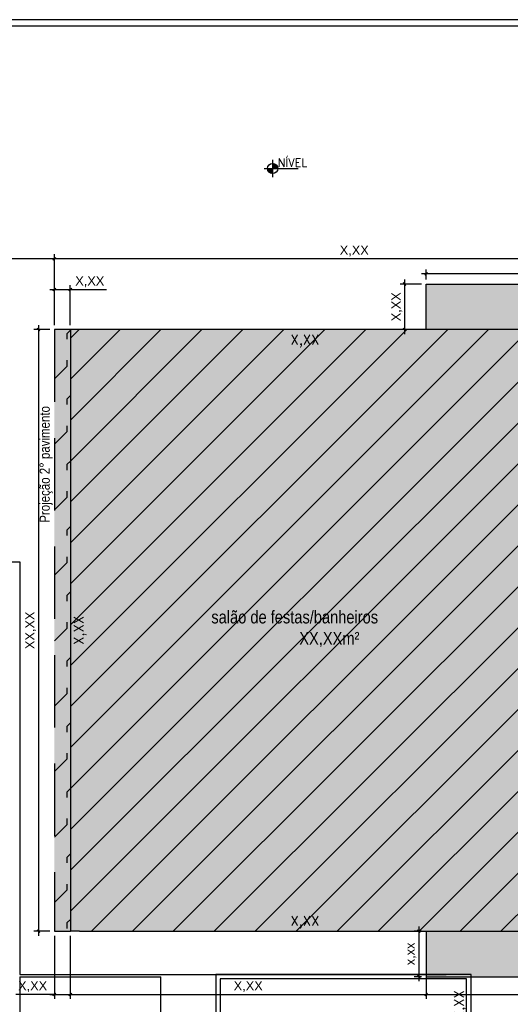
# Model space of a CAD drawing. Header units: millimetres. Extents: x -111 to 66, y -121 to 191.
# Tile 25 of 43: x -53 to -43, y 51 to 72. Entities that reach past the tile are written whole.
import ezdxf

# ---------------------------------------------------------------- set-up
doc = ezdxf.new("R2010")
doc.units = ezdxf.units.MM
doc.linetypes.add('HIDDEN2', pattern=[4.7625, 3.175, -1.5875])
for name, color, linetype in [('1', 1, 'Continuous'), ('_CONSTR_PRINC', 5, 'Continuous'), ('_COTAS_EXT', 1, 'Continuous'), ('AR-HTC', 10, 'Continuous'), ('Texto', 1, 'Continuous')]:
    doc.layers.add(name, color=color, linetype=linetype)
doc.styles.add('Arial', font='arial.ttf')
doc.styles.add('ROMANS', font='romans')
doc.styles.get("Standard").update_dxf_attribs({"font": 'txt.shx'})
doc.styles.add('Technic', font='techl___.ttf')
doc.dimstyles.new('_LINHA CHAMADA', dxfattribs={"dimtxt": 0.2, "dimasz": 0.06, "dimexe": 0.1, "dimexo": 0.1, "dimgap": 0.05, "dimtad": 1, "dimzin": 1, "dimtxsty": 'Arial', "dimblk": 'OBLIQUE', "dimcen": 2.5, "dimdle": 0.1, "dimclrd": 256, "dimclre": 256, "dimclrt": 2, "dimadec": 0, "dimazin": 0, "dimtfac": 1, "dimtmove": 0, "dimatfit": 3, "dimfxl": 1, "dimarcsym": 0})
doc.dimstyles.new('SEM LINHA CHAMADA', dxfattribs={"dimtxt": 0.21, "dimasz": 0.06, "dimexe": 0.05, "dimexo": 0.05, "dimgap": 0.01, "dimtad": 1, "dimzin": 1, "dimtxsty": 'Standard', "dimblk": 'OBLIQUE', "dimcen": 2.5, "dimdle": 0.05, "dimse1": 1, "dimse2": 1, "dimsd1": 1, "dimsd2": 1, "dimclrd": 256, "dimclre": 256, "dimclrt": 2, "dimadec": 0, "dimazin": 0, "dimtfac": 1, "dimtmove": 0, "dimatfit": 3, "dimfxl": 1, "dimarcsym": 0})

# ---------------------------------------------------------------- blocks, each defined once
blk = doc.blocks.new('*D93')
at = {"layer": 'Defpoints', "color": 0}
for p in [(-53.476, 51.39), (-53.436, 42.39), (-53.103, 42.39)]:
    blk.add_point(p, dxfattribs=at)
at = {"layer": '_COTAS_EXT', "color": 2, "insert": (-53.235, 48.34), "char_height": 0.21, "attachment_point": 5, "rotation": 90}
blk.add_mtext('9,00', dxfattribs=at)
blk = doc.blocks.new('_OBLIQUE')
at = {"color": 0, "linetype": 'ByBlock'}
blk.add_line((-0.5, -0.5), (0.5, 0.5), dxfattribs=at)
blk = doc.blocks.new('*D110')
at = {"layer": '_COTAS_EXT', "lineweight": -2}
for p, q in [((-59.716, 67.245), (-59.716, 67.245)), ((-52.716, 66.871), (-52.716, 67.245)), ((-52.616, 67.145), (-59.816, 67.145))]:
    blk.add_line(p, q, dxfattribs=at)
at = {"layer": 'Defpoints', "color": 0}
for p in [(-59.716, 67.145), (-59.716, 67.145), (-52.716, 66.771)]:
    blk.add_point(p, dxfattribs=at)
at = {"layer": '_COTAS_EXT', "lineweight": -2, "xscale": 0.06, "yscale": 0.06, "zscale": 0.06, "rotation": 180}
blk.add_blockref('_OBLIQUE', (-59.716, 67.145), dxfattribs=at)
at = {"layer": '_COTAS_EXT', "lineweight": -2, "xscale": 0.06, "yscale": 0.06, "zscale": 0.06}
blk.add_blockref('_OBLIQUE', (-52.716, 67.145), dxfattribs=at)
at = {"layer": '_COTAS_EXT', "color": 2, "insert": (-56.216, 67.315), "char_height": 0.2, "attachment_point": 5, "style": 'Arial'}
blk.add_mtext('X,XX', dxfattribs=at)
blk = doc.blocks.new('*D111')
at = {"layer": '_COTAS_EXT', "lineweight": -2}
for p, q in [((-44.666, 52.39), (-44.828, 52.39)), ((-44.728, 52.49), (-44.728, 51.29)), ((-44.666, 51.39), (-44.828, 51.39))]:
    blk.add_line(p, q, dxfattribs=at)
at = {"layer": 'Defpoints', "color": 0}
for p in [(-44.566, 52.39), (-44.728, 51.39), (-44.566, 51.39)]:
    blk.add_point(p, dxfattribs=at)
at = {"layer": '_COTAS_EXT', "lineweight": -2, "xscale": 0.06, "yscale": 0.06, "zscale": 0.06}
for p, rotation in [((-44.728, 52.39), 90), ((-44.728, 51.39), 270)]:
    blk.add_blockref('_OBLIQUE', p, dxfattribs=dict(at, rotation=rotation))
at = {"layer": '_COTAS_EXT', "color": 2, "insert": (-44.898, 51.89), "char_height": 0.2, "attachment_point": 5, "rotation": 90, "style": 'Arial'}
blk.add_mtext('x,xx', dxfattribs=at)
blk = doc.blocks.new('*D113')
at = {"layer": '_COTAS_EXT', "lineweight": -2}
for p, q in [((-44.666, 66.59), (-45.137, 66.59)), ((-45.037, 66.69), (-45.037, 65.49)), ((-44.666, 65.59), (-45.137, 65.59))]:
    blk.add_line(p, q, dxfattribs=at)
at = {"layer": 'Defpoints', "color": 0}
for p in [(-44.566, 66.59), (-45.037, 65.59), (-44.566, 65.59)]:
    blk.add_point(p, dxfattribs=at)
at = {"layer": '_COTAS_EXT', "lineweight": -2, "xscale": 0.06, "yscale": 0.06, "zscale": 0.06}
for p, rotation in [((-45.037, 66.59), 90), ((-45.037, 65.59), 270)]:
    blk.add_blockref('_OBLIQUE', p, dxfattribs=dict(at, rotation=rotation))
at = {"layer": '_COTAS_EXT', "color": 2, "insert": (-45.207, 66.09), "char_height": 0.2, "attachment_point": 5, "rotation": 90, "style": 'Arial'}
blk.add_mtext('X,XX', dxfattribs=at)
blk = doc.blocks.new('*D116')
at = {"layer": '_COTAS_EXT', "lineweight": -2}
for p, q in [((-52.716, 65.69), (-52.716, 67.245)), ((-39.566, 66.69), (-39.566, 67.245)), ((-39.466, 67.145), (-52.816, 67.145))]:
    blk.add_line(p, q, dxfattribs=at)
at = {"layer": 'Defpoints', "color": 0}
for p in [(-52.716, 67.145), (-39.566, 66.59), (-52.716, 65.59)]:
    blk.add_point(p, dxfattribs=at)
at = {"layer": '_COTAS_EXT', "lineweight": -2, "xscale": 0.06, "yscale": 0.06, "zscale": 0.06, "rotation": 180}
blk.add_blockref('_OBLIQUE', (-52.716, 67.145), dxfattribs=at)
at = {"layer": '_COTAS_EXT', "lineweight": -2, "xscale": 0.06, "yscale": 0.06, "zscale": 0.06}
blk.add_blockref('_OBLIQUE', (-39.566, 67.145), dxfattribs=at)
at = {"layer": '_COTAS_EXT', "color": 2, "insert": (-46.141, 67.315), "char_height": 0.2, "attachment_point": 5, "style": 'Arial'}
blk.add_mtext('X,XX', dxfattribs=at)
blk = doc.blocks.new('*D117')
at = {"layer": '_COTAS_EXT', "lineweight": -2}
for p, q in [((-53.064, 65.69), (-53.064, 52.29)), ((-52.816, 65.59), (-53.164, 65.59)), ((-52.816, 52.39), (-53.164, 52.39))]:
    blk.add_line(p, q, dxfattribs=at)
at = {"layer": 'Defpoints', "color": 0}
for p in [(-52.716, 65.59), (-53.064, 52.39), (-52.716, 52.39)]:
    blk.add_point(p, dxfattribs=at)
at = {"layer": '_COTAS_EXT', "lineweight": -2, "xscale": 0.06, "yscale": 0.06, "zscale": 0.06}
for p, rotation in [((-53.064, 65.59), 90), ((-53.064, 52.39), 270)]:
    blk.add_blockref('_OBLIQUE', p, dxfattribs=dict(at, rotation=rotation))
at = {"layer": '_COTAS_EXT', "color": 2, "insert": (-53.234, 58.99), "char_height": 0.2, "attachment_point": 5, "rotation": 90, "style": 'Arial'}
blk.add_mtext('XX,XX', dxfattribs=at)
blk = doc.blocks.new('*X99')
at = {"color": 0}
for p, q in [((0, 0.088), (0.011, 0.099)), ((0, 0.071), (0.026, 0.097)), ((0, 0.053), (0.039, 0.092)), ((0, 0.035), (0.051, 0.086)), ((0, 0.018), (0.061, 0.079)), ((0, 0), (0.071, 0.071)), ((0.018, 0), (0.079, 0.061)), ((0.035, 0), (0.086, 0.051)), ((0.053, 0), (0.092, 0.039)), ((0.071, 0), (0.097, 0.026)), ((0.088, 0), (0.099, 0.011)), ((-0.099, -0.011), (-0.088, 0)), ((-0.097, -0.026), (-0.071, 0)), ((-0.092, -0.039), (-0.053, 0)), ((-0.086, -0.051), (-0.035, 0)), ((-0.079, -0.061), (-0.018, 0)), ((-0.071, -0.071), (0, 0)), ((-0.061, -0.079), (0, -0.018)), ((-0.051, -0.086), (0, -0.035)), ((-0.039, -0.092), (0, -0.053)), ((-0.026, -0.097), (0, -0.071)), ((-0.011, -0.099), (0, -0.088))]:
    blk.add_line(p, q, dxfattribs=at)
blk = doc.blocks.new('NIV-PL')
for p, q in [((-0.25, 0), (0.75, 0)), ((0, 0.25), (0, -0.25))]:
    blk.add_line(p, q)
blk.add_circle((0, 0), 0.15)
at = {"color": 2, "xscale": 1.5, "yscale": 1.5, "zscale": 1.5}
blk.add_blockref('*X99', (0, 0), dxfattribs=at)
at = {"color": 2, "style": 'ROMANS'}
blk.add_attdef('NIVEL', (0.15, 0.05), '', height=0.15, dxfattribs=at)
blk = doc.blocks.new('*D155')
at = {"layer": 'Defpoints', "color": 0}
for p in [(-49.079, 51.34), (-49.079, 48.99), (-43.679, 48.99)]:
    blk.add_point(p, dxfattribs=at)
at = {"layer": '_COTAS_EXT', "color": 2, "insert": (-43.811, 50.777), "char_height": 0.21, "attachment_point": 5, "rotation": 90}
blk.add_mtext('X,XX', dxfattribs=at)
blk = doc.blocks.new('*D185')
at = {"layer": '_COTAS_EXT', "lineweight": -2}
for p, q in [((-52.716, 65.69), (-52.716, 66.568)), ((-52.366, 65.69), (-52.366, 66.568)), ((-52.816, 66.468), (-52.366, 66.468)), ((-52.366, 66.468), (-51.572, 66.468))]:
    blk.add_line(p, q, dxfattribs=at)
at = {"layer": 'Defpoints', "color": 0}
for p in [(-52.366, 66.468), (-52.716, 65.59), (-52.366, 65.59)]:
    blk.add_point(p, dxfattribs=at)
at = {"layer": '_COTAS_EXT', "lineweight": -2, "xscale": 0.06, "yscale": 0.06, "zscale": 0.06, "rotation": 180}
blk.add_blockref('_OBLIQUE', (-52.716, 66.468), dxfattribs=at)
at = {"layer": '_COTAS_EXT', "lineweight": -2, "xscale": 0.06, "yscale": 0.06, "zscale": 0.06}
blk.add_blockref('_OBLIQUE', (-52.366, 66.468), dxfattribs=at)
at = {"layer": '_COTAS_EXT', "color": 2, "insert": (-51.939, 66.638), "char_height": 0.2, "attachment_point": 5, "style": 'Arial'}
blk.add_mtext('X,XX', dxfattribs=at)
blk = doc.blocks.new('*D187')
at = {"layer": '_COTAS_EXT', "lineweight": -2}
for p, q in [((-39.466, 66.811), (-44.666, 66.811)), ((-44.566, 66.69), (-44.566, 66.911)), ((-39.566, 66.69), (-39.566, 66.911))]:
    blk.add_line(p, q, dxfattribs=at)
at = {"layer": 'Defpoints', "color": 0}
for p in [(-44.566, 66.811), (-44.566, 66.59), (-39.566, 66.59)]:
    blk.add_point(p, dxfattribs=at)
at = {"layer": '_COTAS_EXT', "lineweight": -2, "xscale": 0.06, "yscale": 0.06, "zscale": 0.06, "rotation": 180}
blk.add_blockref('_OBLIQUE', (-44.566, 66.811), dxfattribs=at)
at = {"layer": '_COTAS_EXT', "lineweight": -2, "xscale": 0.06, "yscale": 0.06, "zscale": 0.06}
blk.add_blockref('_OBLIQUE', (-39.566, 66.811), dxfattribs=at)
at = {"layer": '_COTAS_EXT', "color": 2, "insert": (-42.066, 66.98), "char_height": 0.2, "attachment_point": 5, "style": 'Arial'}
blk.add_mtext('X,XX', dxfattribs=at)
blk = doc.blocks.new('*D190')
at = {"layer": '_COTAS_EXT', "lineweight": -2}
for p, q in [((-52.716, 52.29), (-52.716, 50.902)), ((-52.366, 52.29), (-52.366, 50.902)), ((-52.716, 51.002), (-53.559, 51.002)), ((-52.816, 51.002), (-52.266, 51.002))]:
    blk.add_line(p, q, dxfattribs=at)
at = {"layer": 'Defpoints', "color": 0}
for p in [(-52.716, 52.39), (-52.366, 52.39), (-52.366, 51.002)]:
    blk.add_point(p, dxfattribs=at)
at = {"layer": '_COTAS_EXT', "lineweight": -2, "xscale": 0.06, "yscale": 0.06, "zscale": 0.06, "rotation": 180}
blk.add_blockref('_OBLIQUE', (-52.716, 51.002), dxfattribs=at)
at = {"layer": '_COTAS_EXT', "lineweight": -2, "xscale": 0.06, "yscale": 0.06, "zscale": 0.06}
blk.add_blockref('_OBLIQUE', (-52.366, 51.002), dxfattribs=at)
at = {"layer": '_COTAS_EXT', "color": 2, "insert": (-53.192, 51.172), "char_height": 0.2, "attachment_point": 5, "style": 'Arial'}
blk.add_mtext('X,XX', dxfattribs=at)
blk = doc.blocks.new('*D249')
at = {"layer": '_COTAS_EXT', "lineweight": -2}
for p, q in [((-44.566, 51.29), (-44.566, 50.902)), ((-39.566, 51.29), (-39.566, 50.902)), ((-44.666, 51.002), (-39.466, 51.002))]:
    blk.add_line(p, q, dxfattribs=at)
at = {"layer": 'Defpoints', "color": 0}
for p in [(-44.566, 51.39), (-39.566, 51.39), (-39.566, 51.002)]:
    blk.add_point(p, dxfattribs=at)
at = {"layer": '_COTAS_EXT', "lineweight": -2, "xscale": 0.06, "yscale": 0.06, "zscale": 0.06, "rotation": 180}
blk.add_blockref('_OBLIQUE', (-44.566, 51.002), dxfattribs=at)
at = {"layer": '_COTAS_EXT', "lineweight": -2, "xscale": 0.06, "yscale": 0.06, "zscale": 0.06}
blk.add_blockref('_OBLIQUE', (-39.566, 51.002), dxfattribs=at)
at = {"layer": '_COTAS_EXT', "color": 2, "insert": (-42.066, 51.172), "char_height": 0.2, "attachment_point": 5, "style": 'Arial'}
blk.add_mtext('X,XX', dxfattribs=at)
blk = doc.blocks.new('*D251')
at = {"layer": '_COTAS_EXT', "lineweight": -2}
for p, q in [((-52.366, 52.29), (-52.366, 50.902)), ((-44.566, 52.29), (-44.566, 50.902)), ((-52.466, 51.002), (-44.466, 51.002))]:
    blk.add_line(p, q, dxfattribs=at)
at = {"layer": 'Defpoints', "color": 0}
for p in [(-52.366, 52.39), (-44.566, 52.39), (-44.566, 51.002)]:
    blk.add_point(p, dxfattribs=at)
at = {"layer": '_COTAS_EXT', "lineweight": -2, "xscale": 0.06, "yscale": 0.06, "zscale": 0.06, "rotation": 180}
blk.add_blockref('_OBLIQUE', (-52.366, 51.002), dxfattribs=at)
at = {"layer": '_COTAS_EXT', "lineweight": -2, "xscale": 0.06, "yscale": 0.06, "zscale": 0.06}
blk.add_blockref('_OBLIQUE', (-44.566, 51.002), dxfattribs=at)
at = {"layer": '_COTAS_EXT', "color": 2, "insert": (-48.466, 51.172), "char_height": 0.2, "attachment_point": 5, "style": 'Arial'}
blk.add_mtext('X,XX', dxfattribs=at)
blk = doc.blocks.new('*D331')
at = {"layer": 'Defpoints', "color": 0}
for p in [(-51.291, 65.141), (-43.141, 65.203), (-43.141, 65.141)]:
    blk.add_point(p, dxfattribs=at)
at = {"layer": '_COTAS_EXT', "color": 2, "insert": (-47.22, 65.335), "char_height": 0.21, "attachment_point": 5}
blk.add_mtext('X,XX', dxfattribs=at)
blk = doc.blocks.new('*D333')
at = {"layer": 'Defpoints', "color": 0}
for p in [(-51.291, 52.39), (-43.141, 52.452), (-43.141, 52.39)]:
    blk.add_point(p, dxfattribs=at)
at = {"layer": '_COTAS_EXT', "color": 2, "insert": (-47.22, 52.584), "char_height": 0.21, "attachment_point": 5}
blk.add_mtext('X,XX', dxfattribs=at)
blk = doc.blocks.new('*D334')
at = {"layer": 'Defpoints', "color": 0}
for p in [(-45.051, 58.048), (-36.901, 58.11), (-36.901, 58.048)]:
    blk.add_point(p, dxfattribs=at)
at = {"layer": '_COTAS_EXT', "color": 2, "insert": (-40.981, 58.242), "char_height": 0.21, "attachment_point": 5}
blk.add_mtext('X,XX', dxfattribs=at)
blk = doc.blocks.new('*D335')
at = {"layer": 'Defpoints', "color": 0}
for p in [(-52.017, 61.94), (-52.017, 56.19), (-52.017, 56.19)]:
    blk.add_point(p, dxfattribs=at)
at = {"layer": '_COTAS_EXT', "color": 2, "insert": (-52.149, 58.99), "char_height": 0.21, "attachment_point": 5, "rotation": 90}
blk.add_mtext('X,XX', dxfattribs=at)

msp = doc.modelspace()

# ---------------------------------------------------------------- hatches: boundary and pattern name
at = {"layer": 'AR-HTC'}
h = msp.add_hatch(color=21, dxfattribs=at)
h.dxf.hatch_style = 1
h.paths.add_polyline_path([(-23.4155, 65.5901), (-31.5655, 65.5901), (-31.5655, 66.5901), (-36.5655, 66.5901), (-36.5655, 65.5901), (-39.5655, 65.5901), (-39.5655, 66.5901), (-44.5655, 66.5901), (-44.5655, 65.5901), (-52.7155, 65.5901), (-52.7155, 52.3901), (-23.4155, 52.3901)])
h = msp.add_hatch(dxfattribs=at)
h.set_pattern_fill('FLEX', color=256, scale=0.08, angle=45, style=0)
h.set_pattern_definition([(45, (-658.7846, -471.87175), (-0.35921024, 0.35921024), [0.508, -0.508]), (90, (-658.4254, -471.51254), (-0.35921024, 0.35921024), [0.127, -0.4644205, 0.127, -0.7184205])])
h.paths.add_polyline_path([(-52.3655, 65.5901), (-52.7155, 65.5901), (-52.7155, 52.3901), (-52.3655, 52.3901), (-52.3655, 52.5401), (-52.3655, 53.3401), (-52.3655, 53.5151), (-52.3655, 55.5151), (-52.3655, 55.6901), (-52.3655, 56.4901), (-52.3655, 56.7401), (-52.3655, 58.2401), (-52.3655, 58.4901), (-52.3655, 59.4901), (-52.3655, 60.4901), (-52.3655, 60.6401), (-52.3655, 61.4401), (-52.3655, 61.4901), (-52.3655, 62.2901), (-52.3655, 62.4401), (-52.3655, 63.2401), (-52.3655, 63.6401), (-52.3655, 64.6401), (-52.3655, 64.7901)])
h = msp.add_hatch(dxfattribs=at)
h.set_pattern_fill('ANSI31', color=1, scale=0.2)
h.set_pattern_definition([(45, (-658.7846, -471.87175), (-0.4490128, 0.4490128), [])])
h.paths.add_polyline_path([(-39.7655, 58.4901), (-42.0655, 58.4901), (-42.0655, 65.5901), (-52.3655, 65.5901), (-52.3655, 52.3901), (-39.7655, 52.3901)])
h = msp.add_hatch(color=21, dxfattribs=at)
h.dxf.hatch_style = 1
h.paths.add_polyline_path([(-31.5655, 52.3901), (-36.5655, 52.3901), (-36.5655, 51.3901), (-31.5655, 51.3901)])
h.paths.add_polyline_path([(-39.5655, 52.3901), (-44.5655, 52.3901), (-44.5655, 51.4401), (-43.579, 51.4401), (-43.579, 51.3901), (-39.5655, 51.3901)])
h.paths.add_polyline_path([(-43.579, 51.4401), (-44.5655, 51.4401), (-44.5655, 51.3901), (-43.579, 51.3901)], flags=17)

# ---------------------------------------------------------------- linework, layer by layer
at = {"layer": '1'}
msp.add_line((-50.379, 42.3901), (-50.379, 51.3901), dxfattribs=at)
for points in [[(-44.5655, 65.5901), (-44.5655, 66.5901), (-39.5655, 66.5901), (-39.5655, 65.5901)], [(-44.5655, 52.3901), (-44.5655, 51.3901), (-39.5655, 51.3901), (-39.5655, 52.3901)]]:
    msp.add_lwpolyline(points, dxfattribs=at)
at = {"layer": '1', "linetype": 'HIDDEN2', "ltscale": 0.5}
msp.add_lwpolyline([(-52.3655, 65.5901), (-52.7155, 65.5901), (-52.7155, 52.3901), (-52.3655, 52.3901)], dxfattribs=at)
at = {"layer": '_CONSTR_PRINC'}
for p, q in [((-52.3655, 65.5901), (-52.3655, 52.3901)), ((-42.0655, 65.5901), (-52.3655, 65.5901)), ((-59.5755, 60.4901), (-53.4755, 60.4901)), ((-53.4755, 60.4901), (-53.4755, 51.4401)), ((-52.1655, 52.3901), (-52.3655, 52.3901)), ((-52.1655, 52.3901), (-23.7655, 52.3901)), ((-53.4755, 51.4401), (-44.129, 51.4401)), ((-53.4755, 51.3901), (-53.4755, 47.3901)), ((-53.4755, 51.3901), (-50.379, 51.3901))]:
    msp.add_line(p, q, dxfattribs=at)
msp.add_lwpolyline([(-59.7155, 72.3901), (-59.7155, 42.3901), (-13.8255, 42.3901), (-13.8255, 72.3901)], close=True, dxfattribs=at)
for points in [[(-13.9655, 42.3901), (-13.9655, 72.2501), (-59.5755, 72.2501), (-59.5755, 60.4901)], [(-43.579, 50.0901), (-43.579, 51.4401), (-49.179, 51.4401), (-49.179, 48.8901), (-49.079, 48.8901)], [(-43.679, 48.8901), (-43.679, 51.3401), (-49.079, 51.3401), (-49.079, 48.8901)]]:
    msp.add_lwpolyline(points, dxfattribs=at)

# ---------------------------------------------------------------- block references
at = {"layer": '_COTAS_EXT'}
ref = msp.add_blockref('NIV-PL', (-47.9305, 69.1247), dxfattribs=dict(at, xscale=0.75, yscale=0.75, zscale=0.75))
ref.add_attrib('NIVEL', 'NÍVEL', (-47.818, 69.1622), dxfattribs={"layer": '0', "color": 2, "height": 0.18, "style": 'ROMANS'})

# ---------------------------------------------------------------- texts
at = {"layer": 'Texto', "insert": (-53.0375, 61.3513), "char_height": 0.22, "attachment_point": 1, "rotation": 90, "style": 'Technic'}
msp.add_mtext('Projeção 2° pavimento', dxfattribs=at)
at = {"layer": 'Texto', "color": 3, "insert": (-47.0725, 59.4221), "char_height": 0.28, "attachment_point": 1, "style": 'Technic'}
msp.add_mtext('\\pxi-7.8646,qc;salão de festas/banheiros\\P\\pi-2.4379;XX,XXm²\\P\\pi-7.8646,q*; ', dxfattribs=at)

# ---------------------------------------------------------------- dimensions: what is measured, and where the dimension line sits
at = {"layer": '_COTAS_EXT'}
for base, p1, p2, picture, middle in [((-59.7155, 67.145), (-52.7155, 66.7708), (-59.7155, 67.145), '*D110', (-56.2155, 67.3147)), ((-52.7155, 67.145), (-39.5655, 66.5901), (-52.7155, 65.5901), '*D116', (-46.1405, 67.3147)), ((-44.5655, 66.8105), (-39.5655, 66.5901), (-44.5655, 66.5901), '*D187', (-42.0655, 66.9802)), ((-52.3655, 66.4682), (-52.7155, 65.5901), (-52.3655, 65.5901), '*D185', (-51.9389, 66.6379)), ((-44.5655, 51.002), (-52.3655, 52.3901), (-44.5655, 52.3901), '*D251', (-48.4655, 51.1717)), ((-39.5655, 51.002), (-44.5655, 51.3901), (-39.5655, 51.3901), '*D249', (-42.0655, 51.1717))]:
    dim = msp.add_linear_dim(base=base, p1=p1, p2=p2, text='X,XX', dimstyle='_LINHA CHAMADA', dxfattribs=at)
    dim.commit()
    dim.dimension.update_dxf_attribs({"geometry": picture, "text_midpoint": middle})
for base, p1, p2, text, picture, middle in [((-45.037, 65.5901), (-44.5655, 66.5901), (-44.5655, 65.5901), 'X,XX', '*D113', (-45.2067, 66.0901)), ((-53.0642, 52.3901), (-52.7155, 65.5901), (-52.7155, 52.3901), 'XX,XX', '*D117', (-53.2339, 58.9901)), ((-44.728, 51.3901), (-44.5655, 52.3901), (-44.5655, 51.3901), 'x,xx', '*D111', (-44.8977, 51.8901))]:
    dim = msp.add_linear_dim(base=base, p1=p1, p2=p2, angle=90, text=text, dimstyle='_LINHA CHAMADA', dxfattribs=at)
    dim.commit()
    dim.dimension.update_dxf_attribs({"geometry": picture, "text_midpoint": middle})
for base, p1, p2, dimstyle, picture, middle in [((-43.1405, 65.2029), (-51.2905, 65.1412), (-43.1405, 65.1412), 'SEM LINHA CHAMADA', '*D331', (-47.2198, 65.2029)), ((-36.9015, 58.1098), (-45.0515, 58.0481), (-36.9015, 58.0481), 'SEM LINHA CHAMADA', '*D334', (-40.9807, 58.1098)), ((-43.1405, 52.4516), (-51.2905, 52.3899), (-43.1405, 52.3899), 'SEM LINHA CHAMADA', '*D333', (-47.2198, 52.4516)), ((-52.3655, 51.002), (-52.7155, 52.3901), (-52.3655, 52.3901), '_LINHA CHAMADA', '*D190', (-53.1924, 51.002))]:
    dim = msp.add_linear_dim(base=base, p1=p1, p2=p2, text='X,XX', dimstyle=dimstyle, dxfattribs=at)
    dim.commit()
    dim.dimension.update_dxf_attribs({"geometry": picture, "text_midpoint": middle, "dimtype": 160})
for base, p1, p2, text, picture, middle in [((-52.0168, 56.1901), (-52.0168, 61.9401), (-52.0168, 56.1901), 'X,XX', '*D335', (-52.0168, 58.9901)), ((-53.1026, 42.3901), (-53.4755, 51.3901), (-53.4355, 42.3901), '9,00', '*D93', (-53.1026, 48.3398)), ((-43.679, 48.9901), (-49.079, 51.3401), (-49.079, 48.9901), 'X,XX', '*D155', (-43.679, 50.7775))]:
    dim = msp.add_linear_dim(base=base, p1=p1, p2=p2, angle=90, text=text, dimstyle='SEM LINHA CHAMADA', dxfattribs=at)
    dim.commit()
    dim.dimension.update_dxf_attribs({"geometry": picture, "text_midpoint": middle, "dimtype": 160})

doc.saveas('drawing.dxf')
